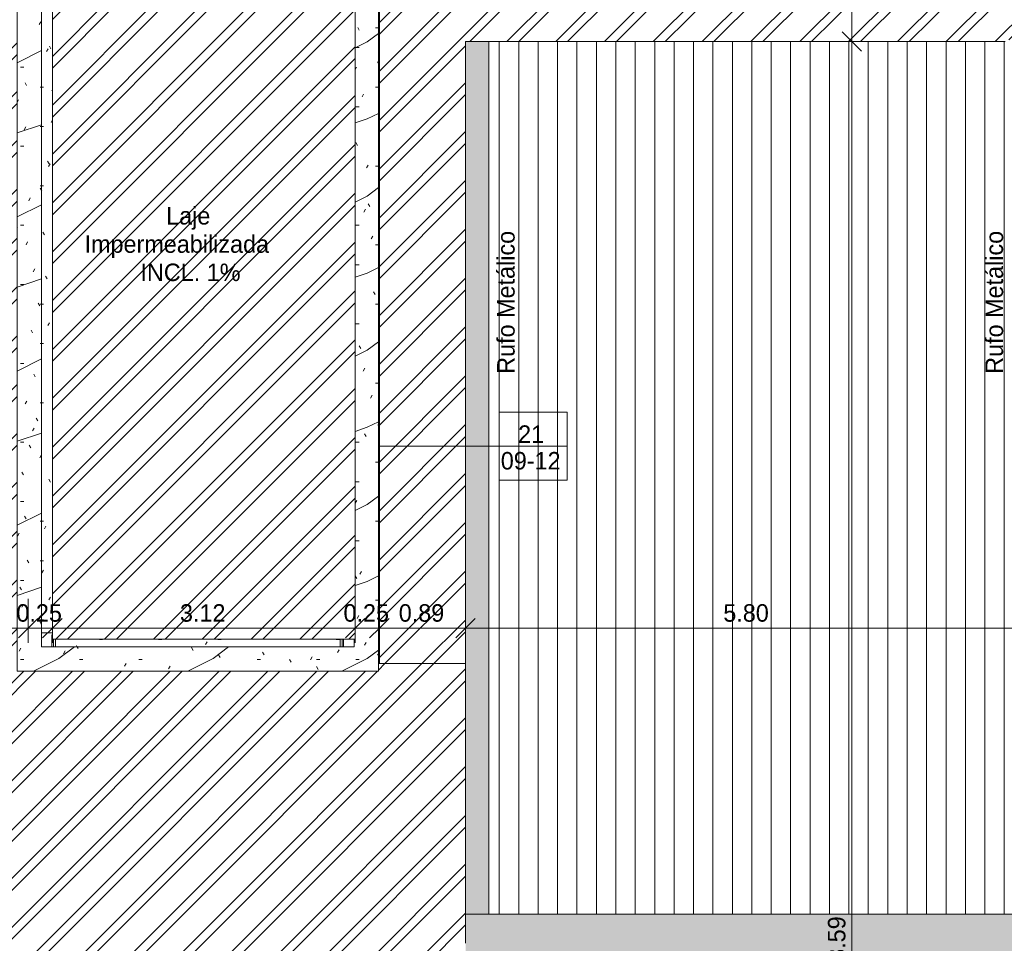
# Model space of a CAD drawing. Header units: millimetres. Extents: x -62808 to 71352, y -27667 to 33271.
# Tile 20 of 71: x -33738 to -23600, y 18820 to 28329. Entities that reach past the tile are written whole.
import ezdxf

# ---------------------------------------------------------------- set-up
doc = ezdxf.new("R2010")
doc.units = ezdxf.units.MM
for name, color, linetype, lineweight in [('A-ANNO-DIMS', 211, 'Continuous', 9), ('A-ANNO-DIMS-100', 211, 'Continuous', 9), ('A-DETL-THIN', 151, 'Continuous', 9), ('A-FLOR', 192, 'Continuous', 18), ('A-FLOR-PATT', 8, 'Continuous', 18), ('A-GENM', 13, 'Continuous', 9), ('A-ROOF', 132, 'Continuous', 9), ('A-ROOF-OTLN', 132, 'Continuous', 9), ('A-ROOF-PATT', 132, 'Continuous', 9), ('G-ANNO-TEXT', 231, 'Continuous', 9), ('S-COLS', 52, 'Continuous', 9)]:
    doc.layers.add(name, color=color, linetype=linetype, lineweight=lineweight)
doc.styles.add('Century Gothic', font='GOTHIC.TTF', dxfattribs={"height": 180})
doc.dimstyles.new('1_8mm_Century_Gothic', dxfattribs={"dimscale": 304.8, "dimtxt": 187.950289, "dimasz": 0.656168, "dimexe": 0.492126, "dimexo": 0.0625, "dimgap": 0.049213, "dimtad": 1, "dimlfac": 0.001, "dimrnd": 0.01, "dimzin": 0, "dimdsep": 46, "dimtxsty": 'Century Gothic', "dimblk1": 'OBLIQUE', "dimblk2": 'OBLIQUE', "dimsah": 1, "dimcen": 0.09, "dimdle": 0.492126, "dimazin": 0, "dimtfac": 1, "dimtdec": 4, "dimtix": 1, "dimtmove": 0, "dimatfit": 3, "dimfxl": 0.984252, "dimfxlon": 1, "dimtvp": 1, "dimtolj": 1, "dimtzin": 0, "dimarcsym": 2})
doc.dimstyles.new('1_8mm_Century_Gothic_1', dxfattribs={"dimscale": 304.8, "dimtxt": 187.950289, "dimasz": 0.656168, "dimexe": 0.492126, "dimexo": 0.0625, "dimgap": 0.049213, "dimtad": 1, "dimlfac": 0.001, "dimrnd": 0.01, "dimzin": 0, "dimdsep": 46, "dimtxsty": 'Century Gothic', "dimblk1": 'OBLIQUE', "dimblk2": 'OBLIQUE', "dimsah": 1, "dimcen": 0.09, "dimdle": 0.492126, "dimazin": 0, "dimtfac": 1, "dimtdec": 4, "dimtix": 1, "dimtmove": 2, "dimatfit": 3, "dimfxl": 0.984252, "dimfxlon": 1, "dimtvp": 1, "dimtolj": 1, "dimtzin": 0, "dimarcsym": 2})
pattern_1 = [(0, (0, 0), (812.8, 203.2), [33.528, -576.072, 33.528, -576.072, -3251.2]), (0, (0, 0), (812.8, 203.2), [-1219.2, 33.528, -1185.672, 33.528, -576.072, -1422.4]), (0, (0, 0), (812.8, 203.2), [-3048, 33.528, -372.872, 33.528, -982.472]), (120, (304.8, 101.6), (-582.3764, 602.30545), [33.528, -576.072, 33.528, -576.072, -3251.2]), (120, (304.8, 101.6), (-582.3764, 602.30545), [-1219.2, 33.528, -1185.672, 33.528, -576.072, -1422.4]), (120, (304.8, 101.6), (-582.3764, 602.30545), [-3048, 33.528, -372.872, 33.528, -982.472]), (240, (406.4, 508), (-230.4236, -805.50545), [33.528, -576.072, 33.528, -576.072, -3251.2]), (240, (406.4, 508), (-230.4236, -805.50545), [-1219.2, 33.528, -1185.672, 33.528, -576.072, -1422.4]), (240, (406.4, 508), (-230.4236, -805.50545), [-3048, 33.528, -372.872, 33.528, -982.472])]
pattern_2 = [(45, (0, 0), (-251.4472, 251.4472), []), (45, (0, 381), (-251.4472, 251.4472), [])]

# ---------------------------------------------------------------- blocks, each defined once
blk = doc.blocks.new('Calha - Calha-3043674-PLANTA DE IMPERMEABILIZAÇÃO - COBERTURA')
at = {"layer": 'A-GENM', "lineweight": 5}
h = blk.add_hatch(color=255, dxfattribs=at)
h.paths.add_polyline_path([(-30143, 9512), (-29152, 9512), (-29152, 9517), (-30147, 9517), (-30147, 9512)])
h.paths.add_polyline_path([(-30045, 21700), (-30035, 21700), (-30035, 28762), (-30045, 28762), (-30045, 21871)])
h.paths.add_polyline_path([(15605, 25349), (15606, 25349), (15605, 25498)])
blk = doc.blocks.new('Cumeeira5 - Cumeeira-5176386-PLANTA DE IMPERMEABILIZAÇÃO - COBERTURA')
at = {"layer": 'A-ROOF', "lineweight": 5}
for points in [[(23280, 18820), (23280, 19120), (-29147, 19120), (-29147, 18820), (23264, 18820)], [(23280, 18519), (23280, 18820), (-29147, 18820), (-29147, 18519), (23264, 18519)]]:
    blk.add_hatch(color=31, dxfattribs=at).paths.add_polyline_path(points)
at = {"layer": 'A-ROOF', "color": 130, "lineweight": 5}
for p, q in [((-29147, 18820), (-29147, 19120)), ((-29147, 19120), (23280, 19120))]:
    blk.add_line(p, q, dxfattribs=at)
blk = doc.blocks.new('CHAPIM9 - CHAPIM-5294550-PLANTA DE IMPERMEABILIZAÇÃO - COBERTURA')
at = {"layer": 'A-ROOF-PATT', "lineweight": 5}
h = blk.add_hatch(dxfattribs=at)
h.set_pattern_fill('FP_5', color=31, style=0, pattern_type=2)
h.set_pattern_definition(pattern_1)
h.paths.add_polyline_path([(-32934, 21621), (-30045, 21621), (-30045, 28918), (-33764, 28918), (-33764, 21621), (-33445, 21621)])
h.paths.add_polyline_path([(-30380, 21871), (-33514, 21871), (-33514, 28668), (-30295, 28668), (-30295, 28512), (-30285, 28512), (-30285, 21952), (-30295, 21952), (-30295, 21871)])
h = blk.add_hatch(dxfattribs=at)
h.set_pattern_fill('FP_18', color=31, style=0, pattern_type=2)
h.set_pattern_definition([(216.87, (635, 1587.5), (4762.4943, 3175.0085), [793.75, -7143.75]), (206.565, (1587.5, 1111.25), (-1587.501, -1587.499), [1774.88, -1774.88]), (198.435, (1587.5, 317.5), (-3174.9975, -1587.503), [1004.024, -4016.09])])
h.paths.add_polyline_path([(-32934, 21621), (-30045, 21621), (-30045, 28918), (-33764, 28918), (-33764, 21621), (-33445, 21621)])
h.paths.add_polyline_path([(-30380, 21871), (-33514, 21871), (-33514, 28668), (-30295, 28668), (-30295, 28512), (-30285, 28512), (-30285, 21952), (-30295, 21952), (-30295, 21871)])
at = {"layer": 'A-ROOF-OTLN', "color": 130, "lineweight": 5}
for p, q in [((-33764, 28918), (-30045, 28918)), ((-33764, 21621), (-33764, 28918)), ((-30045, 28918), (-30045, 21621)), ((-33514, 28668), (-33514, 21871)), ((-33514, 28668), (-30295, 28668)), ((-30295, 28512), (-30295, 28668)), ((-30295, 21871), (-30295, 21952)), ((-33514, 21871), (-30295, 21871)), ((-30045, 21621), (-33764, 21621))]:
    blk.add_line(p, q, dxfattribs=at)
blk = doc.blocks.new('FX-PNC-PILAR-TP102 - FX-PNC-PILAR-TP01-5761689-PLANTA DE IMPERMEABILIZAÇÃO - COBERTURA')
at = {"layer": 'S-COLS', "color": 130, "lineweight": 5}
for p, q in [((-56295, 45375), (-56406, 45375)), ((-56299, 45230), (-56299, 45355)), ((-56299, 45355), (-56295, 45355)), ((-56283, 45310), (-56283, 45230)), ((-56263, 45230), (-56263, 45310))]:
    blk.add_line(p, q, dxfattribs=at)
blk = doc.blocks.new('FX-PNC-PILAR-TP103 - FX-PNC-PILAR-TP01-5761717-PLANTA DE IMPERMEABILIZAÇÃO - COBERTURA')
at = {"layer": 'S-COLS', "color": 130, "lineweight": 5}
for p, q in [((-56611, 45310), (-56611, 45230)), ((-56591, 45230), (-56591, 45310)), ((-56576, 45310), (-56576, 45230))]:
    blk.add_line(p, q, dxfattribs=at)
blk = doc.blocks.new('BE-PMSa-MOD-ARQ-ESCOLA-EX-000-R_0056_rvt-1-PLANTA DE IMPERMEABILIZAÇÃO - COBERTURA')
at = {"layer": 'A-FLOR-PATT', "lineweight": 5}
h = blk.add_hatch(dxfattribs=at)
h.set_pattern_fill('FP_5', color=55, style=0, pattern_type=2)
h.set_pattern_definition(pattern_1)
h.paths.add_polyline_path([(-30360, 21871), (-30295, 21871), (-30295, 21952), (-33402, 21952), (-33402, 28512), (-30295, 28512), (-30295, 28668), (-33514, 28668), (-33514, 21871), (-30380, 21871)])
at = {"layer": 'A-ROOF-OTLN', "lineweight": 5}
blk.add_hatch(color=254, dxfattribs=at).paths.add_polyline_path([(-28907, 19120), (-28907, 28106), (-29147, 28106), (-29147, 19120)])
at = {"layer": 'A-ROOF-PATT', "lineweight": 5}
h = blk.add_hatch(dxfattribs=at)
h.set_pattern_fill('FP_7', color=31, style=0, pattern_type=2)
h.set_pattern_definition([(270, (0, 313.11), (200, 1e-14), [])])
h.paths.add_polyline_path([(-28907, 19120), (23160, 19120), (23160, 28107), (16800, 28107), (16800, 21228), (10665, 21228), (10665, 28107), (-5965, 28107), (-5965, 21228), (-12095, 21228), (-12095, 28107), (-17455, 28107), (-17455, 21228), (-23590, 21228), (-23590, 28106), (-28907, 28106), (-28907, 19197)])
h.paths.add_polyline_path([(2190, 24558), (1405, 24558), (1805, 24958), (2205, 24558)])
h.paths.add_polyline_path([(1215, 24809), (1197, 24813), (1184, 24819), (1172, 24830), (1164, 24840), (1159, 24853), (1158, 24870), (1160, 24883), (1167, 24898), (1178, 24910), (1189, 24918), (1201, 24922), (1218, 24924), (1232, 24921), (1246, 24915), (1258, 24904), (1266, 24892), (1271, 24881), (1272, 24864), (1270, 24851), (1263, 24836), (1252, 24823), (1241, 24816), (1228, 24811), (1216, 24809)])
at = {"layer": 'A-ROOF-OTLN', "color": 130, "lineweight": 5}
for p, q in [((-28907, 19120), (-28907, 28106)), ((-29147, 25675), (-29147, 19120))]:
    blk.add_line(p, q, dxfattribs=at)
at = {"layer": 'A-GENM', "color": 90, "lineweight": 5}
blk.add_blockref('Calha - Calha-3043674-PLANTA DE IMPERMEABILIZAÇÃO - COBERTURA', (0, 0), dxfattribs=at)
at = {"layer": 'A-ROOF', "color": 90, "lineweight": 5}
for name in ['CHAPIM9 - CHAPIM-5294550-PLANTA DE IMPERMEABILIZAÇÃO - COBERTURA', 'Cumeeira5 - Cumeeira-5176386-PLANTA DE IMPERMEABILIZAÇÃO - COBERTURA']:
    blk.add_blockref(name, (0, 0), dxfattribs=at)
at = {"layer": 'S-COLS', "color": 90, "lineweight": 5}
for name, p in [('FX-PNC-PILAR-TP102 - FX-PNC-PILAR-TP01-5761689-PLANTA DE IMPERMEABILIZAÇÃO - COBERTURA', (22893, -23358)), ('FX-PNC-PILAR-TP103 - FX-PNC-PILAR-TP01-5761717-PLANTA DE IMPERMEABILIZAÇÃO - COBERTURA', (26173, -23358))]:
    blk.add_blockref(name, p, dxfattribs=at)
blk = doc.blocks.new('DIMBLOCK44-PLANTA DE IMPERMEABILIZAÇÃO - COBERTURA')
at = {"layer": 'A-ANNO-DIMS-100', "transparency": 16777216}
for p, q in [((-34600, 22365), (-34600, 21915)), ((-34600, 22065), (-34600, 22365)), ((-33652, 22365), (-33652, 21915)), ((-33652, 22065), (-33652, 22365)), ((-34600, 22065), (-34500, 22165)), ((-33652, 22065), (-33552, 22165)), ((-34600, 22065), (-34700, 21965)), ((-34600, 22065), (-33652, 22065)), ((-33652, 22065), (-33752, 21965))]:
    blk.add_line(p, q, dxfattribs=at)
at = {"layer": 'A-ANNO-DIMS-100', "color": 0, "transparency": 16777216, "insert": (-34370, 22311), "char_height": 180, "width": 587.12, "attachment_point": 1, "line_spacing_factor": 0.984502, "style": 'Century Gothic'}
blk.add_mtext('0.95', dxfattribs=at)
blk = doc.blocks.new('_Oblique')
at = {"color": 0, "linetype": 'ByBlock', "lineweight": -2}
blk.add_line((-0.5, -0.5), (0.5, 0.5), dxfattribs=at)
blk = doc.blocks.new('DIMBLOCK45-PLANTA DE IMPERMEABILIZAÇÃO - COBERTURA')
at = {"layer": 'A-ANNO-DIMS-100', "transparency": 16777216}
for p, q in [((-33652, 22365), (-33652, 21915)), ((-33652, 22065), (-33652, 22365)), ((-33402, 22365), (-33402, 21915)), ((-33402, 22065), (-33402, 22365)), ((-33652, 22065), (-33552, 22165)), ((-33402, 22065), (-33302, 22165)), ((-33652, 22065), (-33752, 21965)), ((-33652, 22065), (-33402, 22065)), ((-33402, 22065), (-33502, 21965))]:
    blk.add_line(p, q, dxfattribs=at)
at = {"layer": 'A-ANNO-DIMS-100', "color": 0, "transparency": 16777216, "insert": (-33772, 22311), "char_height": 180, "width": 587.12, "attachment_point": 1, "line_spacing_factor": 0.984502, "style": 'Century Gothic'}
blk.add_mtext('0.25', dxfattribs=at)
blk = doc.blocks.new('DIMBLOCK46-PLANTA DE IMPERMEABILIZAÇÃO - COBERTURA')
at = {"layer": 'A-ANNO-DIMS-100', "transparency": 16777216}
for p, q in [((-33402, 22365), (-33402, 21915)), ((-33402, 22065), (-33402, 22365)), ((-30285, 22365), (-30285, 21915)), ((-30285, 22065), (-30285, 22365)), ((-33402, 22065), (-33302, 22165)), ((-30285, 22065), (-30185, 22165)), ((-33402, 22065), (-33502, 21965)), ((-33402, 22065), (-30285, 22065)), ((-30285, 22065), (-30385, 21965))]:
    blk.add_line(p, q, dxfattribs=at)
at = {"layer": 'A-ANNO-DIMS-100', "color": 0, "transparency": 16777216, "insert": (-32088, 22311), "char_height": 180, "width": 587.12, "attachment_point": 1, "line_spacing_factor": 0.984502, "style": 'Century Gothic'}
blk.add_mtext('3.12', dxfattribs=at)
blk = doc.blocks.new('DIMBLOCK47-PLANTA DE IMPERMEABILIZAÇÃO - COBERTURA')
at = {"layer": 'A-ANNO-DIMS-100', "transparency": 16777216}
for p, q in [((-30285, 22365), (-30285, 21915)), ((-30285, 22065), (-30285, 22365)), ((-30035, 22365), (-30035, 21915)), ((-30035, 22065), (-30035, 22365)), ((-30285, 22065), (-30185, 22165)), ((-30035, 22065), (-29935, 22165)), ((-30285, 22065), (-30385, 21965)), ((-30285, 22065), (-30035, 22065)), ((-30035, 22065), (-30135, 21965))]:
    blk.add_line(p, q, dxfattribs=at)
at = {"layer": 'A-ANNO-DIMS-100', "color": 0, "transparency": 16777216, "insert": (-30404, 22311), "char_height": 180, "width": 587.12, "attachment_point": 1, "line_spacing_factor": 0.984502, "style": 'Century Gothic'}
blk.add_mtext('0.25', dxfattribs=at)
blk = doc.blocks.new('DIMBLOCK48-PLANTA DE IMPERMEABILIZAÇÃO - COBERTURA')
at = {"layer": 'A-ANNO-DIMS-100', "transparency": 16777216}
for p, q in [((-30035, 22365), (-30035, 21915)), ((-30035, 22065), (-30035, 22365)), ((-29147, 22365), (-29147, 21915)), ((-29147, 22065), (-29147, 22365)), ((-30035, 22065), (-29935, 22165)), ((-29147, 22065), (-29047, 22165)), ((-30035, 22065), (-30135, 21965)), ((-30035, 22065), (-29147, 22065)), ((-29147, 22065), (-29247, 21965))]:
    blk.add_line(p, q, dxfattribs=at)
at = {"layer": 'A-ANNO-DIMS-100', "color": 0, "transparency": 16777216, "insert": (-29835, 22311), "char_height": 180, "width": 587.12, "attachment_point": 1, "line_spacing_factor": 0.984502, "style": 'Century Gothic'}
blk.add_mtext('0.89', dxfattribs=at)
blk = doc.blocks.new('DIMBLOCK49-PLANTA DE IMPERMEABILIZAÇÃO - COBERTURA')
at = {"layer": 'A-ANNO-DIMS-100', "transparency": 16777216}
for p, q in [((-29147, 22365), (-29147, 21915)), ((-29147, 22065), (-29147, 22365)), ((-23350, 22365), (-23350, 21915)), ((-23350, 22065), (-23350, 22365)), ((-29147, 22065), (-29047, 22165)), ((-23350, 22065), (-23250, 22165)), ((-29147, 22065), (-29247, 21965)), ((-29147, 22065), (-23350, 22065)), ((-23350, 22065), (-23450, 21965))]:
    blk.add_line(p, q, dxfattribs=at)
at = {"layer": 'A-ANNO-DIMS-100', "color": 0, "transparency": 16777216, "insert": (-26493, 22311), "char_height": 180, "width": 587.12, "attachment_point": 1, "line_spacing_factor": 0.984502, "style": 'Century Gothic'}
blk.add_mtext('5.80', dxfattribs=at)
blk = doc.blocks.new('DIMBLOCK65-PLANTA DE IMPERMEABILIZAÇÃO - COBERTURA')
at = {"layer": 'A-ANNO-DIMS-100', "transparency": 16777216}
for p, q in [((-25170, 29732), (-25170, 28106)), ((-25170, 29582), (-25270, 29682)), ((-24870, 29582), (-25320, 29582)), ((-25170, 29582), (-25070, 29482)), ((-25170, 29582), (-24870, 29582)), ((-25170, 28106), (-25270, 28206)), ((-24870, 28106), (-25320, 28106)), ((-25170, 28106), (-25070, 28006)), ((-25170, 28106), (-24870, 28106))]:
    blk.add_line(p, q, dxfattribs=at)
at = {"layer": 'A-ANNO-DIMS-100', "color": 0, "transparency": 16777216, "insert": (-25416, 28725), "char_height": 180, "width": 587.12, "attachment_point": 1, "rotation": 90, "line_spacing_factor": 0.984502, "style": 'Century Gothic'}
blk.add_mtext('1.48', dxfattribs=at)
blk = doc.blocks.new('DIMBLOCK66-PLANTA DE IMPERMEABILIZAÇÃO - COBERTURA')
at = {"layer": 'A-ANNO-DIMS-100', "transparency": 16777216}
for p, q in [((-25170, 28106), (-25270, 28206)), ((-24870, 28106), (-25320, 28106)), ((-25170, 28106), (-25170, 9512)), ((-25170, 28106), (-25070, 28006)), ((-25170, 28106), (-24870, 28106)), ((-25170, 9512), (-25270, 9612)), ((-24870, 9512), (-25320, 9512)), ((-25170, 9512), (-25070, 9412)), ((-25170, 9512), (-24870, 9512))]:
    blk.add_line(p, q, dxfattribs=at)
at = {"layer": 'A-ANNO-DIMS-100', "color": 0, "transparency": 16777216, "insert": (-25416, 18495), "char_height": 180, "width": 755.38, "attachment_point": 1, "rotation": 90, "line_spacing_factor": 0.984502, "style": 'Century Gothic'}
blk.add_mtext('18.59', dxfattribs=at)

msp = doc.modelspace()

# ---------------------------------------------------------------- hatches: boundary and pattern name
at = {"layer": 'A-FLOR'}
h = msp.add_hatch(dxfattribs=at)
h.set_pattern_fill('FP_1', color=5, style=0, pattern_type=2)
h.set_pattern_definition(pattern_2)
h.paths.add_polyline_path([(10905.45, 21467.33), (16560.45, 21467.33), (16560.45, 28121.882), (16800.45, 28121.882), (16800.45, 28106.882), (23160.45, 28106.882), (23160.45, 28121.882), (23280.45, 28121.882), (23280.45, 29581.882), (19654.453, 29581.882), (19654.453, 29530.223), (19306.453, 29530.223), (19306.453, 29581.882), (15670.45, 29581.882), (15670.45, 29106.882), (15606.202, 29106.882), (15606.202, 25348.723), (15635.453, 25348.723), (15635.453, 25054.723), (15605.45, 25054.723), (15605.45, 22421.882), (11860.45, 22421.882), (11860.45, 25054.723), (11830.453, 25054.723), (11830.453, 25348.723), (11860.45, 25348.723), (11860.45, 29101.882), (11795.45, 29101.882), (11795.45, 29581.882), (4145.453, 29581.882), (4145.453, 29554.723), (3905.45, 29554.723), (3905.45, 29509.723), (3800.453, 29509.723), (3800.453, 29581.882), (934.453, 29581.469), (934.453, 29485.223), (805.45, 29485.223), (805.45, 29530.223), (541.453, 29530.223), (541.453, 29581.882), (-3108.047, 29581.882), (-3108.047, 29530.223), (-3456.047, 29530.223), (-3456.047, 29581.882), (-7105.547, 29581.882), (-7105.547, 29530.223), (-7159.55, 29529.488), (-7159.55, 25348.723), (-7129.547, 25348.723), (-7129.547, 25054.723), (-7159.55, 25054.723), (-7159.55, 22421.882), (-10984.55, 22421.882), (-10984.55, 29581.882), (-18619.547, 29581.877), (-18619.55, 29554.723), (-18649.55, 29554.723), (-18649.55, 25348.723), (-18619.547, 25348.723), (-18619.547, 25054.723), (-18649.55, 25054.723), (-18649.55, 22421.882), (-22394.55, 22421.882), (-22394.55, 25054.723), (-22424.547, 25054.723), (-22424.547, 25348.723), (-22394.55, 25348.723), (-22394.55, 29106.882), (-22509.55, 29106.882), (-22509.55, 29581.882), (-26095.547, 29581.882), (-26095.547, 29530.223), (-26443.547, 29530.223), (-26443.547, 29581.882), (-30090.547, 29581.882), (-30090.547, 29530.223), (-30119.55, 29530.223), (-30119.55, 28918.132), (-30044.55, 28918.132), (-30044.55, 28761.882), (-30034.55, 28761.882), (-30034.55, 21699.507), (-29147.05, 21699.507), (-29147.05, 28106.4), (-23589.55, 28106.882), (-23589.55, 28121.882), (-23349.55, 28121.882), (-23349.102, 21467.33), (-17694.55, 21467.33), (-17694.55, 28121.882), (-11854.55, 28121.882), (-11854.142, 21467.33), (-6204.55, 21467.33), (-6204.55, 28121.882), (-5964.55, 28121.882), (-5964.55, 28106.882), (10665.45, 28106.882), (10665.45, 28121.882), (10905.45, 28121.882), (10905.45, 21494.803)])
h.paths.add_polyline_path([(-43662.471, 21467.33), (-40457.05, 21467.33), (-40457.05, 28121.882), (-40217.05, 28121.882), (-40217.05, 28106.882), (-34844.55, 28106.882), (-34844.55, 28126.882), (-34599.55, 28126.882), (-34599.55, 21701.882), (-33763.547, 21701.882), (-33763.547, 28918.132), (-33612.05, 28918.132), (-33612.05, 29530.223), (-33704.547, 29530.223), (-33704.547, 29581.882), (-41384.547, 29581.882), (-41384.547, 29554.723), (-41414.55, 29554.723), (-41414.55, 22421.882), (-45159.55, 22421.882), (-45159.55, 29521.882), (-45204.55, 29521.882), (-45204.55, 29530.223), (-45213.547, 29530.223), (-45213.547, 29581.882), (-49853.187, 29581.882), (-49853.187, 29527.735), (-50203.187, 29527.735), (-50203.187, 29581.882), (-57845.422, 29581.882), (-57845.422, 29526.723), (-57904.55, 29526.723), (-57904.55, 28121.882), (-57707.05, 28121.882), (-57707.05, 28106.882), (-46352.05, 28106.882), (-46352.05, 28121.882), (-46112.05, 28121.882), (-46111.603, 21467.33), (-43663.367, 21467.33)])
h.paths.add_polyline_path([(11825.45, 29131.882), (11860.45, 29131.882), (11860.45, 29530.223), (11825.45, 29530.223), (11825.45, 29152.686)])
h.paths.add_polyline_path([(-22394.55, 29136.882), (-22394.55, 29530.223), (-22448.547, 29530.223), (-22448.547, 29581.882), (-22479.55, 29581.882), (-22479.55, 29136.882), (-22461.082, 29136.882)])
h.paths.add_polyline_path([(15606.202, 29136.882), (15640.45, 29136.882), (15639.453, 29530.223), (15606.202, 29530.223), (15606.202, 29152.686)])
h.paths.add_polyline_path([(-50183.187, 29547.735), (-50183.047, 29547.875), (-50183.047, 29563.223), (-50049.597, 29563.678), (-50051.437, 29563.235), (-50183.187, 29563.223)])
h = msp.add_hatch(dxfattribs=at)
h.set_pattern_fill('FP_1', color=214, style=0, pattern_type=2)
h.set_pattern_definition(pattern_2)
h.paths.add_polyline_path([(-30380.007, 21951.882), (-30284.55, 21951.882), (-30284.55, 28511.882), (-33402.05, 28511.882), (-33402.05, 21951.882), (-30640.237, 21951.882)])
h = msp.add_hatch(dxfattribs=at)
h.set_pattern_fill('FP_1', color=214, style=0, pattern_type=2)
h.set_pattern_definition(pattern_2)
h.paths.add_polyline_path([(-34599.55, 9517.282), (-29147.05, 9517.282), (-29147.05, 21699.507), (-30044.55, 21699.507), (-30044.55, 21621.442), (-33763.547, 21621.442), (-33763.547, 21699.507), (-34599.55, 21699.507), (-34599.55, 10007.978)])

# ---------------------------------------------------------------- linework, layer by layer
at = {"layer": 'A-DETL-THIN'}
for p, q in [((-28800, 24289.136), (-28101.471, 24289.136)), ((-28800, 23589.136), (-28800, 24289.136)), ((-28101.471, 24289.136), (-28101.471, 23589.136)), ((-28800, 23939.136), (-30034.55, 23939.136)), ((-28800, 23939.136), (-28101.471, 23939.136)), ((-28101.471, 23589.136), (-28800, 23589.136))]:
    msp.add_line(p, q, dxfattribs=at)
at = {"layer": 'A-FLOR'}
for p, q in [((-30034.55, 28761.882), (-30034.55, 21699.507)), ((-33402.05, 28511.882), (-33402.05, 21951.882)), ((-30284.55, 21951.882), (-30284.55, 28511.882)), ((-29147.05, 25674.626), (-29147.05, 28106.4)), ((-29147.05, 28106.4), (-23589.55, 28106.4)), ((-33402.05, 21951.882), (-30284.55, 21951.882)), ((-30044.55, 21699.507), (-29147.05, 21699.507))]:
    msp.add_line(p, q, dxfattribs=at)

# ---------------------------------------------------------------- block references
at = {"lineweight": 5}
msp.add_blockref('BE-PMSa-MOD-ARQ-ESCOLA-EX-000-R_0056_rvt-1-PLANTA DE IMPERMEABILIZAÇÃO - COBERTURA', (0, 0), dxfattribs=at)

# ---------------------------------------------------------------- texts
at = {"layer": 'G-ANNO-TEXT', "color": 7, "char_height": 180, "attachment_point": 1, "style": 'Century Gothic'}
for s, insert, width in [('Laje ', (-32230.135, 26400.141), 665.40062), ('Impermeabilizada', (-33070.187, 26109.099), 2621.51813), ('INCL. 1%', (-32494.719, 25818.057), 1234.59875), ('21', (-28605.847, 24152.305), 336.70875), ('09-12', (-28784.347, 23878.18), 769.62)]:
    msp.add_mtext(s, dxfattribs=dict(at, insert=insert, width=width))
at = {"layer": 'G-ANNO-TEXT', "color": 7, "char_height": 180, "width": 1988.185, "attachment_point": 1, "rotation": 90, "style": 'Century Gothic'}
for insert in [(-28821.875, 24683.483), (-23792.875, 24683.483)]:
    msp.add_mtext('Rufo Metálico', dxfattribs=dict(at, insert=insert))

# ---------------------------------------------------------------- dimensions: what is measured, and where the dimension line sits
at = {"layer": 'A-ANNO-DIMS'}
dim = msp.add_linear_dim(base=(-25169.819, 28106.4), p1=(-24869.819, 29581.882), p2=(-24869.819, 28106.4), angle=90, dimstyle='1_8mm_Century_Gothic_1', override={"dimpost": '<>', "dimfxl": 1475.482129}, dxfattribs=at)
dim.commit()
dim.dimension.update_dxf_attribs({"geometry": 'DIMBLOCK65-PLANTA DE IMPERMEABILIZAÇÃO - COBERTURA', "text_midpoint": (-25295.536, 29018.405), "dimtype": 160, "text_rotation": 90})
dim = msp.add_linear_dim(base=(-25169.819, 9512.282), p1=(-24869.819, 28106.4), p2=(-24869.819, 9512.282), angle=90, dimstyle='1_8mm_Century_Gothic', override={"dimpost": '<>', "dimfxl": 18594.117875}, dxfattribs=at)
dim.commit()
dim.dimension.update_dxf_attribs({"geometry": 'DIMBLOCK66-PLANTA DE IMPERMEABILIZAÇÃO - COBERTURA', "text_midpoint": (-25279.347, 18809.341)})
for base, p1, p2, override, picture, middle in [((-33652.05, 22065.375), (-34599.55, 22365.375), (-33652.05, 22365.375), {"dimpost": '<>', "dimfxl": 947.5}, 'DIMBLOCK44-PLANTA DE IMPERMEABILIZAÇÃO - COBERTURA', (-34125.8, 22174.903)), ((-33402.05, 22065.375), (-33652.05, 22365.375), (-33402.05, 22365.375), {"dimpost": '<>', "dimfxl": 250}, 'DIMBLOCK45-PLANTA DE IMPERMEABILIZAÇÃO - COBERTURA', (-33527.05, 22174.903)), ((-30284.55, 22065.375), (-33402.05, 22365.375), (-30284.55, 22365.375), {"dimpost": '<>', "dimfxl": 3117.5}, 'DIMBLOCK46-PLANTA DE IMPERMEABILIZAÇÃO - COBERTURA', (-31843.3, 22174.903)), ((-30034.55, 22065.375), (-30284.55, 22365.375), (-30034.55, 22365.375), {"dimpost": '<>', "dimfxl": 250}, 'DIMBLOCK47-PLANTA DE IMPERMEABILIZAÇÃO - COBERTURA', (-30159.55, 22174.903)), ((-29147.05, 22065.375), (-30034.55, 22365.375), (-29147.05, 22365.375), {"dimpost": '<>', "dimfxl": 887.5}, 'DIMBLOCK48-PLANTA DE IMPERMEABILIZAÇÃO - COBERTURA', (-29590.8, 22174.903)), ((-23349.55, 22065.375), (-29147.05, 22365.375), (-23349.55, 22365.375), {"dimpost": '<>', "dimfxl": 5797.5}, 'DIMBLOCK49-PLANTA DE IMPERMEABILIZAÇÃO - COBERTURA', (-26248.3, 22174.903))]:
    dim = msp.add_linear_dim(base=base, p1=p1, p2=p2, dimstyle='1_8mm_Century_Gothic', override=override, dxfattribs=at)
    dim.commit()
    dim.dimension.update_dxf_attribs({"geometry": picture, "text_midpoint": middle})

doc.saveas('drawing.dxf')
